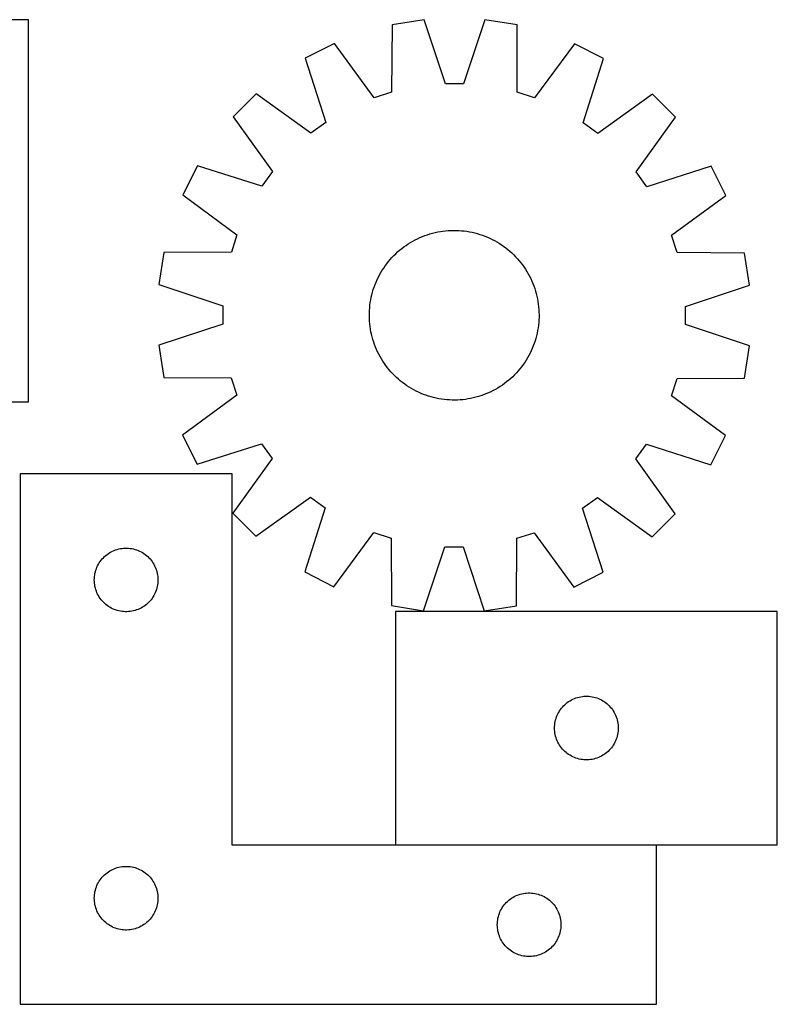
# Model space of a CAD drawing. Header units: millimetres. Extents: x 7 to 1493, y 7 to 471.
# Tile 5 of 5: x 1136 to 1493, y 7 to 471. Entities that reach past the tile are written whole.
import ezdxf

# ---------------------------------------------------------------- set-up
doc = ezdxf.new("R2010")
doc.units = ezdxf.units.MM
doc.layers.add('COMMON', color=5, linetype='CONTINUOUS', true_color=0x0000ff)
doc.layers.add('CUT', color=7, linetype='CONTINUOUS', true_color=0x000000)

msp = doc.modelspace()

# ---------------------------------------------------------------- linework, layer by layer
at = {"layer": 'COMMON'}
msp.add_line((1313.222907, 81.735266), (1436.201018, 81.735266), dxfattribs=at)
at = {"layer": 'CUT'}
for p, q in [((1140.172697, 470.581598), (1030.172697, 470.581598)), ((1140.172697, 290.581598), (1140.172697, 470.581598)), ((1326.759, 470.663633), (1311.559748, 468.273382)), ((1336.708193, 440.49762), (1326.759, 470.663633)), ((1355.29783, 470.632351), (1345.282531, 440.488222)), ((1370.491805, 468.208787), (1355.29783, 470.632351)), ((1311.559748, 468.273382), (1311.349681, 436.509714)), ((1370.63224, 436.444735), (1370.491805, 468.208787)), ((1284.408041, 459.484149), (1270.691321, 452.514059)), ((1303.192096, 433.869036), (1284.408041, 459.484149)), ((1397.62418, 459.360054), (1378.784016, 433.78618)), ((1411.325586, 452.359911), (1397.62418, 459.360054)), ((1270.691321, 452.514059), (1280.307049, 422.240101)), ((1401.643515, 422.107105), (1411.325586, 452.359911)), ((1311.349681, 436.509714), (1303.192096, 433.869036)), ((1345.282531, 440.488222), (1336.708193, 440.49762)), ((1378.784016, 433.78618), (1370.63224, 436.444735)), ((1247.584536, 435.764662), (1236.693037, 424.897013)), ((1273.364739, 417.207835), (1247.584536, 435.764662)), ((1434.395598, 435.5599), (1408.574777, 417.059632)), ((1445.263247, 424.668401), (1434.395598, 435.5599)), ((1236.693037, 424.897013), (1255.193305, 399.076192)), ((1426.70642, 398.888197), (1445.263247, 424.668401)), ((1280.307049, 422.240101), (1273.364739, 417.207835)), ((1408.574777, 417.059632), (1401.643515, 422.107105)), ((1219.893026, 401.827001), (1212.892883, 388.125594)), ((1250.145832, 392.14493), (1219.893026, 401.827001)), ((1255.193305, 399.076192), (1250.145832, 392.14493)), ((1462.012644, 401.561615), (1431.738686, 391.945888)), ((1468.982734, 387.844896), (1462.012644, 401.561615)), ((1431.738686, 391.945888), (1426.70642, 398.888197)), ((1212.892883, 388.125594), (1238.466757, 369.285431)), ((1443.367621, 369.060841), (1468.982734, 387.844896)), ((1336.842401, 371.173306), (1338.094417, 371.28036)), ((1338.094417, 371.28036), (1339.349179, 371.348035)), ((1339.349179, 371.348035), (1340.605447, 371.376263)), ((1340.605447, 371.376263), (1341.861983, 371.365016)), ((1341.861983, 371.365016), (1343.117544, 371.314307)), ((1343.117544, 371.314307), (1344.370894, 371.224184)), ((1344.370894, 371.224184), (1345.620794, 371.094737)), ((1238.466757, 369.285431), (1235.808202, 361.133655)), ((1321.369177, 366.298418), (1322.475705, 366.893903)), ((1322.475705, 366.893903), (1323.600391, 367.454338)), ((1323.600391, 367.454338), (1324.742127, 367.979168)), ((1324.742127, 367.979168), (1325.899784, 368.467877)), ((1325.899784, 368.467877), (1327.072221, 368.919982)), ((1327.072221, 368.919982), (1328.25828, 369.335036)), ((1328.25828, 369.335036), (1329.456791, 369.712631)), ((1329.456791, 369.712631), (1330.666572, 370.052393)), ((1330.666572, 370.052393), (1331.886427, 370.353988)), ((1331.886427, 370.353988), (1333.115154, 370.617117)), ((1333.115154, 370.617117), (1334.35154, 370.841521)), ((1334.35154, 370.841521), (1335.594364, 371.026979)), ((1335.594364, 371.026979), (1336.842401, 371.173306)), ((1345.620794, 371.094737), (1346.866011, 370.926094)), ((1346.866011, 370.926094), (1348.105317, 370.71842)), ((1348.105317, 370.71842), (1349.337488, 370.471922)), ((1349.337488, 370.471922), (1350.561308, 370.186842)), ((1350.561308, 370.186842), (1351.77557, 369.863461)), ((1351.77557, 369.863461), (1352.979075, 369.502099)), ((1352.979075, 369.502099), (1354.170636, 369.103113)), ((1354.170636, 369.103113), (1355.349076, 368.666895)), ((1355.349076, 368.666895), (1356.513232, 368.193877)), ((1356.513232, 368.193877), (1357.661957, 367.684525)), ((1357.661957, 367.684525), (1358.794115, 367.139343)), ((1358.794115, 367.139343), (1359.90859, 366.558867)), ((1446.008299, 360.903256), (1443.367621, 369.060841)), ((1314.221125, 361.202172), (1315.171103, 362.024698)), ((1315.171103, 362.024698), (1316.146449, 362.816978)), ((1316.146449, 362.816978), (1317.1462, 363.57823)), ((1317.1462, 363.57823), (1318.169368, 364.307705)), ((1318.169368, 364.307705), (1319.214945, 365.004681)), ((1319.214945, 365.004681), (1320.281899, 365.66847)), ((1320.281899, 365.66847), (1321.369177, 366.298418)), ((1359.90859, 366.558867), (1361.004282, 365.943672)), ((1361.004282, 365.943672), (1362.08011, 365.294363)), ((1362.08011, 365.294363), (1363.135012, 364.611582)), ((1363.135012, 364.611582), (1364.167946, 363.896003)), ((1364.167946, 363.896003), (1365.177894, 363.148332)), ((1365.177894, 363.148332), (1366.163858, 362.369306)), ((1366.163858, 362.369306), (1367.124866, 361.559695)), ((1204.044149, 360.99322), (1201.620585, 345.799245)), ((1235.808202, 361.133655), (1204.044149, 360.99322)), ((1309.883631, 356.665273), (1310.693242, 357.626281)), ((1310.693242, 357.626281), (1311.532639, 358.561385)), ((1311.532639, 358.561385), (1312.400995, 359.469661)), ((1312.400995, 359.469661), (1313.297452, 360.350213)), ((1313.297452, 360.350213), (1314.221125, 361.202172)), ((1367.124866, 361.559695), (1368.05997, 360.720298)), ((1368.05997, 360.720298), (1368.968246, 359.851942)), ((1368.968246, 359.851942), (1369.848798, 358.955485)), ((1369.848798, 358.955485), (1370.700757, 358.031812)), ((1370.700757, 358.031812), (1371.523283, 357.081833)), ((1477.771968, 360.693189), (1446.008299, 360.903256)), ((1480.162218, 345.493937), (1477.771968, 360.693189)), ((1306.958574, 352.581525), (1307.641355, 353.636427)), ((1307.641355, 353.636427), (1308.356934, 354.669361)), ((1308.356934, 354.669361), (1309.104605, 355.679309)), ((1309.104605, 355.679309), (1309.883631, 356.665273)), ((1371.523283, 357.081833), (1372.315563, 356.106488)), ((1372.315563, 356.106488), (1373.076816, 355.106737)), ((1373.076816, 355.106737), (1373.80629, 354.083569)), ((1373.80629, 354.083569), (1374.503266, 353.037992)), ((1374.503266, 353.037992), (1375.167055, 351.971038)), ((1304.05906, 347.014647), (1304.568411, 348.163372)), ((1304.568411, 348.163372), (1305.113594, 349.29553)), ((1305.113594, 349.29553), (1305.69407, 350.410005)), ((1305.69407, 350.410005), (1306.309265, 351.505697)), ((1306.309265, 351.505697), (1306.958574, 352.581525)), ((1375.167055, 351.971038), (1375.797003, 350.88376)), ((1375.797003, 350.88376), (1376.392488, 349.777232)), ((1376.392488, 349.777232), (1376.952923, 348.652546)), ((1376.952923, 348.652546), (1377.477753, 347.51081)), ((1201.620585, 345.799245), (1231.764715, 335.783946)), ((1302.389476, 342.276985), (1302.750838, 343.48049)), ((1302.750838, 343.48049), (1303.149824, 344.672051)), ((1303.149824, 344.672051), (1303.586042, 345.850491)), ((1303.586042, 345.850491), (1304.05906, 347.014647)), ((1377.477753, 347.51081), (1377.966462, 346.353153)), ((1377.966462, 346.353153), (1378.418567, 345.180716)), ((1378.418567, 345.180716), (1378.833621, 343.994657)), ((1378.833621, 343.994657), (1379.211216, 342.796146)), ((1449.996205, 335.544744), (1480.162218, 345.493937)), ((1301.534516, 338.606732), (1301.781015, 339.838903)), ((1301.781015, 339.838903), (1302.066095, 341.062723)), ((1302.066095, 341.062723), (1302.389476, 342.276985)), ((1379.211216, 342.796146), (1379.550979, 341.586365)), ((1379.550979, 341.586365), (1379.852573, 340.36651)), ((1379.852573, 340.36651), (1380.115702, 339.137783)), ((1380.115702, 339.137783), (1380.340106, 337.901397)), ((1231.764715, 335.783946), (1231.755317, 327.209608)), ((1300.93863, 333.618959), (1301.028753, 334.872309)), ((1301.028753, 334.872309), (1301.1582, 336.122209)), ((1301.1582, 336.122209), (1301.326843, 337.367426)), ((1301.326843, 337.367426), (1301.534516, 338.606732)), ((1380.340106, 337.901397), (1380.525564, 336.658573)), ((1380.525564, 336.658573), (1380.671891, 335.410536)), ((1380.671891, 335.410536), (1380.778945, 334.158519)), ((1380.778945, 334.158519), (1380.84662, 332.903758)), ((1449.986807, 326.970406), (1449.996205, 335.544744)), ((1300.876674, 331.106862), (1300.887921, 332.363397)), ((1300.904902, 329.850594), (1300.876674, 331.106862)), ((1300.887921, 332.363397), (1300.93863, 333.618959)), ((1300.972577, 328.595832), (1300.904902, 329.850594)), ((1380.863601, 330.390954), (1380.812892, 329.135393)), ((1380.84662, 332.903758), (1380.874848, 331.647489)), ((1380.874848, 331.647489), (1380.863601, 330.390954)), ((1231.755317, 327.209608), (1201.589304, 317.260414)), ((1301.07963, 327.343815), (1300.972577, 328.595832)), ((1301.225958, 326.095779), (1301.07963, 327.343815)), ((1301.411416, 324.852955), (1301.225958, 326.095779)), ((1301.63582, 323.616569), (1301.411416, 324.852955)), ((1380.424679, 325.386926), (1380.217006, 324.14762)), ((1380.593322, 326.632143), (1380.424679, 325.386926)), ((1380.722769, 327.882043), (1380.593322, 326.632143)), ((1380.812892, 329.135393), (1380.722769, 327.882043)), ((1480.130937, 316.955107), (1449.986807, 326.970406)), ((1301.898949, 322.387842), (1301.63582, 323.616569)), ((1302.200543, 321.167986), (1301.898949, 322.387842)), ((1302.540306, 319.958206), (1302.200543, 321.167986)), ((1379.362046, 320.477367), (1379.000684, 319.273862)), ((1379.685427, 321.691629), (1379.362046, 320.477367)), ((1379.970507, 322.915449), (1379.685427, 321.691629)), ((1380.217006, 324.14762), (1379.970507, 322.915449)), ((1201.589304, 317.260414), (1203.979554, 302.061163)), ((1302.9179, 318.759695), (1302.540306, 319.958206)), ((1303.332955, 317.573636), (1302.9179, 318.759695)), ((1303.78506, 316.401199), (1303.332955, 317.573636)), ((1304.273769, 315.243542), (1303.78506, 316.401199)), ((1377.692462, 315.739704), (1377.183111, 314.59098)), ((1378.16548, 316.903861), (1377.692462, 315.739704)), ((1378.601698, 318.082301), (1378.16548, 316.903861)), ((1379.000684, 319.273862), (1378.601698, 318.082301)), ((1477.707373, 301.761132), (1480.130937, 316.955107)), ((1304.798599, 314.101806), (1304.273769, 315.243542)), ((1305.359034, 312.977119), (1304.798599, 314.101806)), ((1305.954519, 311.870591), (1305.359034, 312.977119)), ((1306.584467, 310.783314), (1305.954519, 311.870591)), ((1375.442257, 311.248654), (1374.792948, 310.172827)), ((1376.057452, 312.344346), (1375.442257, 311.248654)), ((1376.637928, 313.458822), (1376.057452, 312.344346)), ((1377.183111, 314.59098), (1376.637928, 313.458822)), ((1307.248256, 309.71636), (1306.584467, 310.783314)), ((1307.945232, 308.670783), (1307.248256, 309.71636)), ((1308.674706, 307.647614), (1307.945232, 308.670783)), ((1309.435959, 306.647864), (1308.674706, 307.647614)), ((1310.228239, 305.672518), (1309.435959, 306.647864)), ((1372.646917, 307.075043), (1371.867891, 306.089079)), ((1373.394588, 308.084991), (1372.646917, 307.075043)), ((1374.110167, 309.117925), (1373.394588, 308.084991)), ((1374.792948, 310.172827), (1374.110167, 309.117925)), ((1203.979554, 302.061163), (1235.743223, 301.851096)), ((1235.743223, 301.851096), (1238.383901, 293.693511)), ((1311.050765, 304.72254), (1310.228239, 305.672518)), ((1311.902724, 303.798867), (1311.050765, 304.72254)), ((1312.783276, 302.90241), (1311.902724, 303.798867)), ((1313.691552, 302.034054), (1312.783276, 302.90241)), ((1314.626656, 301.194657), (1313.691552, 302.034054)), ((1368.45407, 302.404139), (1367.530397, 301.55218)), ((1369.350527, 303.284691), (1368.45407, 302.404139)), ((1370.218883, 304.192967), (1369.350527, 303.284691)), ((1371.05828, 305.12807), (1370.218883, 304.192967)), ((1371.867891, 306.089079), (1371.05828, 305.12807)), ((1443.284765, 293.468921), (1445.94332, 301.620697)), ((1445.94332, 301.620697), (1477.707373, 301.761132)), ((1315.587664, 300.385046), (1314.626656, 301.194657)), ((1316.573628, 299.60602), (1315.587664, 300.385046)), ((1317.583576, 298.858349), (1316.573628, 299.60602)), ((1318.61651, 298.14277), (1317.583576, 298.858349)), ((1319.671412, 297.459989), (1318.61651, 298.14277)), ((1320.747239, 296.81068), (1319.671412, 297.459989)), ((1361.469623, 297.085882), (1360.382345, 296.455934)), ((1362.536577, 297.749671), (1361.469623, 297.085882)), ((1363.582154, 298.446647), (1362.536577, 297.749671)), ((1364.605322, 299.176121), (1363.582154, 298.446647)), ((1365.605073, 299.937374), (1364.605322, 299.176121)), ((1366.580418, 300.729654), (1365.605073, 299.937374)), ((1367.530397, 301.55218), (1366.580418, 300.729654)), ((1238.383901, 293.693511), (1212.768788, 274.909456)), ((1321.842932, 296.195485), (1320.747239, 296.81068)), ((1322.957407, 295.615009), (1321.842932, 296.195485)), ((1324.089565, 295.069826), (1322.957407, 295.615009)), ((1325.23829, 294.560475), (1324.089565, 295.069826)), ((1326.402446, 294.087457), (1325.23829, 294.560475)), ((1327.580886, 293.651239), (1326.402446, 294.087457)), ((1328.772447, 293.252252), (1327.580886, 293.651239)), ((1329.975952, 292.890891), (1328.772447, 293.252252)), ((1331.190214, 292.56751), (1329.975952, 292.890891)), ((1332.414034, 292.28243), (1331.190214, 292.56751)), ((1349.865095, 292.400364), (1348.636368, 292.137235)), ((1351.08495, 292.701958), (1349.865095, 292.400364)), ((1352.294731, 293.041721), (1351.08495, 292.701958)), ((1353.493242, 293.419315), (1352.294731, 293.041721)), ((1354.679301, 293.83437), (1353.493242, 293.419315)), ((1355.851738, 294.286475), (1354.679301, 293.83437)), ((1357.009395, 294.775184), (1355.851738, 294.286475)), ((1358.151131, 295.300014), (1357.009395, 294.775184)), ((1359.275817, 295.860449), (1358.151131, 295.300014)), ((1360.382345, 296.455934), (1359.275817, 295.860449)), ((1468.858639, 274.628757), (1443.284765, 293.468921)), ((1030.172697, 290.581598), (1140.172697, 290.581598)), ((1333.646205, 292.035931), (1332.414034, 292.28243)), ((1334.885511, 291.828258), (1333.646205, 292.035931)), ((1336.130728, 291.659615), (1334.885511, 291.828258)), ((1337.380628, 291.530168), (1336.130728, 291.659615)), ((1338.633978, 291.440045), (1337.380628, 291.530168)), ((1339.889539, 291.389336), (1338.633978, 291.440045)), ((1341.146074, 291.378089), (1339.889539, 291.389336)), ((1342.402343, 291.406317), (1341.146074, 291.378089)), ((1343.657104, 291.473991), (1342.402343, 291.406317)), ((1344.909121, 291.581045), (1343.657104, 291.473991)), ((1346.157158, 291.727373), (1344.909121, 291.581045)), ((1347.399982, 291.912831), (1346.157158, 291.727373)), ((1348.636368, 292.137235), (1347.399982, 291.912831)), ((1212.768788, 274.909456), (1219.738878, 261.192736)), ((1461.858496, 260.927351), (1468.858639, 274.628757)), ((1219.738878, 261.192736), (1250.012836, 270.808464)), ((1250.012836, 270.808464), (1255.045102, 263.866154)), ((1426.558217, 263.67816), (1431.60569, 270.609422)), ((1431.60569, 270.609422), (1461.858496, 260.927351)), ((1255.045102, 263.866154), (1236.488275, 238.085951)), ((1445.058485, 237.857338), (1426.558217, 263.67816)), ((1236.201018, 256.635266), (1136.201018, 256.635266)), ((1136.201018, 256.635266), (1136.201018, 6.635266)), ((1236.201018, 81.635266), (1236.201018, 256.635266)), ((1247.355924, 227.194452), (1273.176745, 245.69472)), ((1273.176745, 245.69472), (1280.108007, 240.647247)), ((1401.444473, 240.514251), (1408.386782, 245.546517)), ((1408.386782, 245.546517), (1434.166986, 226.989689)), ((1236.488275, 238.085951), (1247.355924, 227.194452)), ((1280.108007, 240.647247), (1270.425936, 210.394441)), ((1411.060201, 210.240293), (1401.444473, 240.514251)), ((1434.166986, 226.989689), (1445.058485, 237.857338)), ((1284.127342, 203.394298), (1302.967506, 228.968171)), ((1302.967506, 228.968171), (1311.119282, 226.309617)), ((1370.401841, 226.244638), (1378.559426, 228.885316)), ((1378.559426, 228.885316), (1397.343481, 203.270203)), ((1311.119282, 226.309617), (1311.259717, 194.545564)), ((1370.191774, 194.480969), (1370.401841, 226.244638)), ((1176.011918, 217.643547), (1176.592121, 218.153473)), ((1176.592121, 218.153473), (1177.197804, 218.632855)), ((1177.197804, 218.632855), (1177.827363, 219.080421)), ((1177.827363, 219.080421), (1178.479126, 219.494985)), ((1178.479126, 219.494985), (1179.151367, 219.875448)), ((1179.151367, 219.875448), (1179.842303, 220.2208)), ((1179.842303, 220.2208), (1180.5501, 220.530126)), ((1180.5501, 220.530126), (1181.272883, 220.802604)), ((1181.272883, 220.802604), (1182.008734, 221.037514)), ((1182.008734, 221.037514), (1182.755702, 221.234232)), ((1182.755702, 221.234232), (1183.511807, 221.392235)), ((1183.511807, 221.392235), (1184.275043, 221.511106)), ((1184.275043, 221.511106), (1185.043386, 221.590529)), ((1185.043386, 221.590529), (1185.8148, 221.630293)), ((1185.8148, 221.630293), (1186.587237, 221.630293)), ((1186.587237, 221.630293), (1187.35865, 221.590529)), ((1187.35865, 221.590529), (1188.126994, 221.511106)), ((1188.126994, 221.511106), (1188.89023, 221.392235)), ((1188.89023, 221.392235), (1189.646335, 221.234232)), ((1189.646335, 221.234232), (1190.393303, 221.037514)), ((1190.393303, 221.037514), (1191.129154, 220.802604)), ((1191.129154, 220.802604), (1191.851937, 220.530126)), ((1191.851937, 220.530126), (1192.559734, 220.2208)), ((1192.559734, 220.2208), (1193.25067, 219.875448)), ((1193.25067, 219.875448), (1193.92291, 219.494985)), ((1193.92291, 219.494985), (1194.574674, 219.080421)), ((1194.574674, 219.080421), (1195.204233, 218.632855)), ((1195.204233, 218.632855), (1195.809916, 218.153473)), ((1195.809916, 218.153473), (1196.390118, 217.643547)), ((1326.453692, 192.122), (1336.468991, 222.26613)), ((1336.468991, 222.26613), (1345.043329, 222.256732)), ((1345.043329, 222.256732), (1354.992522, 192.090719)), ((1172.783712, 213.341673), (1173.14674, 214.023487)), ((1173.14674, 214.023487), (1173.544385, 214.685709)), ((1173.544385, 214.685709), (1173.975593, 215.326583)), ((1173.975593, 215.326583), (1174.439221, 215.944408)), ((1174.439221, 215.944408), (1174.934039, 216.537548)), ((1174.934039, 216.537548), (1175.458736, 217.104428)), ((1175.458736, 217.104428), (1176.011918, 217.643547)), ((1196.390118, 217.643547), (1196.943301, 217.104428)), ((1196.943301, 217.104428), (1197.467997, 216.537548)), ((1197.467997, 216.537548), (1197.962815, 215.944408)), ((1197.962815, 215.944408), (1198.426443, 215.326583)), ((1198.426443, 215.326583), (1198.857652, 214.685709)), ((1198.857652, 214.685709), (1199.255297, 214.023487)), ((1199.255297, 214.023487), (1199.618325, 213.341673)), ((1171.28052, 208.177581), (1171.3797, 208.943625)), ((1171.3797, 208.943625), (1171.518183, 209.703547)), ((1171.518183, 209.703547), (1171.695603, 210.455333)), ((1171.695603, 210.455333), (1171.911488, 211.196989)), ((1171.911488, 211.196989), (1172.165266, 211.926547)), ((1172.165266, 211.926547), (1172.456265, 212.642075)), ((1172.456265, 212.642075), (1172.783712, 213.341673)), ((1199.618325, 213.341673), (1199.945772, 212.642075)), ((1199.945772, 212.642075), (1200.236771, 211.926547)), ((1200.236771, 211.926547), (1200.490549, 211.196989)), ((1200.490549, 211.196989), (1200.706434, 210.455333)), ((1200.706434, 210.455333), (1200.883854, 209.703547)), ((1200.883854, 209.703547), (1201.022337, 208.943625)), ((1201.022337, 208.943625), (1201.121517, 208.177581)), ((1270.425936, 210.394441), (1284.127342, 203.394298)), ((1397.343481, 203.270203), (1411.060201, 210.240293)), ((1171.201018, 206.635266), (1171.220907, 207.407447)), ((1171.220907, 205.863085), (1171.201018, 206.635266)), ((1171.220907, 207.407447), (1171.28052, 208.177581)), ((1171.28052, 205.092951), (1171.220907, 205.863085)), ((1171.3797, 204.326907), (1171.28052, 205.092951)), ((1171.518183, 203.566985), (1171.3797, 204.326907)), ((1201.022337, 204.326907), (1200.883854, 203.566985)), ((1201.121517, 205.092951), (1201.022337, 204.326907)), ((1201.121517, 208.177581), (1201.18113, 207.407447)), ((1201.18113, 205.863085), (1201.121517, 205.092951)), ((1201.18113, 207.407447), (1201.201018, 206.635266)), ((1201.201018, 206.635266), (1201.18113, 205.863085)), ((1171.695603, 202.815199), (1171.518183, 203.566985)), ((1171.911488, 202.073544), (1171.695603, 202.815199)), ((1172.165266, 201.343985), (1171.911488, 202.073544)), ((1172.456265, 200.628457), (1172.165266, 201.343985)), ((1172.783712, 199.928859), (1172.456265, 200.628457)), ((1173.14674, 199.247045), (1172.783712, 199.928859)), ((1199.618325, 199.928859), (1199.255297, 199.247045)), ((1199.945772, 200.628457), (1199.618325, 199.928859)), ((1200.236771, 201.343985), (1199.945772, 200.628457)), ((1200.490549, 202.073544), (1200.236771, 201.343985)), ((1200.706434, 202.815199), (1200.490549, 202.073544)), ((1200.883854, 203.566985), (1200.706434, 202.815199)), ((1173.544385, 198.584823), (1173.14674, 199.247045)), ((1173.975593, 197.94395), (1173.544385, 198.584823)), ((1174.439221, 197.326124), (1173.975593, 197.94395)), ((1174.934039, 196.732984), (1174.439221, 197.326124)), ((1175.458736, 196.166104), (1174.934039, 196.732984)), ((1176.011918, 195.626986), (1175.458736, 196.166104)), ((1176.592121, 195.117059), (1176.011918, 195.626986)), ((1177.197804, 194.637677), (1176.592121, 195.117059)), ((1195.809916, 195.117059), (1195.204233, 194.637677)), ((1196.390118, 195.626986), (1195.809916, 195.117059)), ((1196.943301, 196.166104), (1196.390118, 195.626986)), ((1197.467997, 196.732984), (1196.943301, 196.166104)), ((1197.962815, 197.326124), (1197.467997, 196.732984)), ((1198.426443, 197.94395), (1197.962815, 197.326124)), ((1198.857652, 198.584823), (1198.426443, 197.94395)), ((1199.255297, 199.247045), (1198.857652, 198.584823)), ((1177.827363, 194.190111), (1177.197804, 194.637677)), ((1178.479126, 193.775547), (1177.827363, 194.190111)), ((1179.151367, 193.395084), (1178.479126, 193.775547)), ((1179.842303, 193.049732), (1179.151367, 193.395084)), ((1180.5501, 192.740407), (1179.842303, 193.049732)), ((1181.272883, 192.467928), (1180.5501, 192.740407)), ((1182.008734, 192.233018), (1181.272883, 192.467928)), ((1182.755702, 192.0363), (1182.008734, 192.233018)), ((1183.511807, 191.878297), (1182.755702, 192.0363)), ((1184.275043, 191.759426), (1183.511807, 191.878297)), ((1185.043386, 191.680003), (1184.275043, 191.759426)), ((1185.8148, 191.640239), (1185.043386, 191.680003)), ((1186.587237, 191.640239), (1185.8148, 191.640239)), ((1187.35865, 191.680003), (1186.587237, 191.640239)), ((1188.126994, 191.759426), (1187.35865, 191.680003)), ((1188.89023, 191.878297), (1188.126994, 191.759426)), ((1189.646335, 192.0363), (1188.89023, 191.878297)), ((1190.393303, 192.233018), (1189.646335, 192.0363)), ((1191.129154, 192.467928), (1190.393303, 192.233018)), ((1191.851937, 192.740407), (1191.129154, 192.467928)), ((1192.559734, 193.049732), (1191.851937, 192.740407)), ((1193.25067, 193.395084), (1192.559734, 193.049732)), ((1193.92291, 193.775547), (1193.25067, 193.395084)), ((1194.574674, 194.190111), (1193.92291, 193.775547)), ((1195.204233, 194.637677), (1194.574674, 194.190111)), ((1311.259717, 194.545564), (1326.453692, 192.122)), ((1493.222907, 191.835267), (1313.222907, 191.835267)), ((1313.222907, 191.835267), (1313.222907, 81.835267)), ((1354.992522, 192.090719), (1370.191774, 194.480969)), ((1493.222907, 81.835267), (1493.222907, 191.835267)), ((1393.614009, 148.353474), (1394.219692, 148.832856)), ((1394.219692, 148.832856), (1394.849251, 149.280422)), ((1394.849251, 149.280422), (1395.501015, 149.694986)), ((1395.501015, 149.694986), (1396.173256, 150.075449)), ((1396.173256, 150.075449), (1396.864191, 150.420801)), ((1396.864191, 150.420801), (1397.571988, 150.730127)), ((1397.571988, 150.730127), (1398.294771, 151.002605)), ((1398.294771, 151.002605), (1399.030622, 151.237515)), ((1399.030622, 151.237515), (1399.777591, 151.434233)), ((1399.777591, 151.434233), (1400.533695, 151.592236)), ((1400.533695, 151.592236), (1401.296931, 151.711107)), ((1401.296931, 151.711107), (1402.065275, 151.79053)), ((1402.065275, 151.79053), (1402.836688, 151.830294)), ((1402.836688, 151.830294), (1403.609125, 151.830294)), ((1403.609125, 151.830294), (1404.380539, 151.79053)), ((1404.380539, 151.79053), (1405.148882, 151.711107)), ((1405.148882, 151.711107), (1405.912118, 151.592236)), ((1405.912118, 151.592236), (1406.668223, 151.434233)), ((1406.668223, 151.434233), (1407.415191, 151.237515)), ((1407.415191, 151.237515), (1408.151042, 151.002605)), ((1408.151042, 151.002605), (1408.873825, 150.730127)), ((1408.873825, 150.730127), (1409.581623, 150.420801)), ((1409.581623, 150.420801), (1410.272558, 150.075449)), ((1410.272558, 150.075449), (1410.944799, 149.694986)), ((1410.944799, 149.694986), (1411.596563, 149.280422)), ((1411.596563, 149.280422), (1412.226121, 148.832856)), ((1412.226121, 148.832856), (1412.831804, 148.353474)), ((1389.8056, 143.541674), (1390.168628, 144.223488)), ((1390.168628, 144.223488), (1390.566273, 144.88571)), ((1390.566273, 144.88571), (1390.997482, 145.526584)), ((1390.997482, 145.526584), (1391.46111, 146.144409)), ((1391.46111, 146.144409), (1391.955928, 146.737549)), ((1391.955928, 146.737549), (1392.480624, 147.304429)), ((1392.480624, 147.304429), (1393.033807, 147.843548)), ((1393.033807, 147.843548), (1393.614009, 148.353474)), ((1412.831804, 148.353474), (1413.412007, 147.843548)), ((1413.412007, 147.843548), (1413.96519, 147.304429)), ((1413.96519, 147.304429), (1414.489886, 146.737549)), ((1414.489886, 146.737549), (1414.984704, 146.144409)), ((1414.984704, 146.144409), (1415.448332, 145.526584)), ((1415.448332, 145.526584), (1415.87954, 144.88571)), ((1415.87954, 144.88571), (1416.277185, 144.223488)), ((1416.277185, 144.223488), (1416.640213, 143.541674)), ((1388.401588, 139.143626), (1388.540071, 139.903548)), ((1388.540071, 139.903548), (1388.717491, 140.655334)), ((1388.717491, 140.655334), (1388.933376, 141.39699)), ((1388.933376, 141.39699), (1389.187154, 142.126548)), ((1389.187154, 142.126548), (1389.478153, 142.842076)), ((1389.478153, 142.842076), (1389.8056, 143.541674)), ((1416.640213, 143.541674), (1416.96766, 142.842076)), ((1416.96766, 142.842076), (1417.258659, 142.126548)), ((1417.258659, 142.126548), (1417.512437, 141.39699)), ((1417.512437, 141.39699), (1417.728323, 140.655334)), ((1417.728323, 140.655334), (1417.905742, 139.903548)), ((1417.905742, 139.903548), (1418.044225, 139.143626)), ((1388.222907, 136.835267), (1388.242795, 137.607448)), ((1388.242795, 136.063086), (1388.222907, 136.835267)), ((1388.242795, 137.607448), (1388.302409, 138.377582)), ((1388.302409, 135.292952), (1388.242795, 136.063086)), ((1388.302409, 138.377582), (1388.401588, 139.143626)), ((1388.401588, 134.526908), (1388.302409, 135.292952)), ((1418.044225, 139.143626), (1418.143405, 138.377582)), ((1418.143405, 135.292952), (1418.044225, 134.526908)), ((1418.143405, 138.377582), (1418.203018, 137.607448)), ((1418.203018, 136.063086), (1418.143405, 135.292952)), ((1418.203018, 137.607448), (1418.222907, 136.835267)), ((1418.222907, 136.835267), (1418.203018, 136.063086)), ((1388.540071, 133.766986), (1388.401588, 134.526908)), ((1388.717491, 133.0152), (1388.540071, 133.766986)), ((1388.933376, 132.273545), (1388.717491, 133.0152)), ((1389.187154, 131.543986), (1388.933376, 132.273545)), ((1389.478153, 130.828458), (1389.187154, 131.543986)), ((1389.8056, 130.12886), (1389.478153, 130.828458)), ((1390.168628, 129.447046), (1389.8056, 130.12886)), ((1416.640213, 130.12886), (1416.277185, 129.447046)), ((1416.96766, 130.828458), (1416.640213, 130.12886)), ((1417.258659, 131.543986), (1416.96766, 130.828458)), ((1417.512437, 132.273545), (1417.258659, 131.543986)), ((1417.728323, 133.0152), (1417.512437, 132.273545)), ((1417.905742, 133.766986), (1417.728323, 133.0152)), ((1418.044225, 134.526908), (1417.905742, 133.766986)), ((1390.566273, 128.784824), (1390.168628, 129.447046)), ((1390.997482, 128.143951), (1390.566273, 128.784824)), ((1391.46111, 127.526125), (1390.997482, 128.143951)), ((1391.955928, 126.932985), (1391.46111, 127.526125)), ((1392.480624, 126.366105), (1391.955928, 126.932985)), ((1393.033807, 125.826987), (1392.480624, 126.366105)), ((1393.614009, 125.31706), (1393.033807, 125.826987)), ((1394.219692, 124.837678), (1393.614009, 125.31706)), ((1412.831804, 125.31706), (1412.226121, 124.837678)), ((1413.412007, 125.826987), (1412.831804, 125.31706)), ((1413.96519, 126.366105), (1413.412007, 125.826987)), ((1414.489886, 126.932985), (1413.96519, 126.366105)), ((1414.984704, 127.526125), (1414.489886, 126.932985)), ((1415.448332, 128.143951), (1414.984704, 127.526125)), ((1415.87954, 128.784824), (1415.448332, 128.143951)), ((1416.277185, 129.447046), (1415.87954, 128.784824)), ((1394.849251, 124.390112), (1394.219692, 124.837678)), ((1395.501015, 123.975548), (1394.849251, 124.390112)), ((1396.173256, 123.595085), (1395.501015, 123.975548)), ((1396.864191, 123.249733), (1396.173256, 123.595085)), ((1397.571988, 122.940408), (1396.864191, 123.249733)), ((1398.294771, 122.667929), (1397.571988, 122.940408)), ((1399.030622, 122.433019), (1398.294771, 122.667929)), ((1399.777591, 122.236301), (1399.030622, 122.433019)), ((1400.533695, 122.078298), (1399.777591, 122.236301)), ((1401.296931, 121.959427), (1400.533695, 122.078298)), ((1402.065275, 121.880004), (1401.296931, 121.959427)), ((1402.836688, 121.84024), (1402.065275, 121.880004)), ((1403.609125, 121.84024), (1402.836688, 121.84024)), ((1404.380539, 121.880004), (1403.609125, 121.84024)), ((1405.148882, 121.959427), (1404.380539, 121.880004)), ((1405.912118, 122.078298), (1405.148882, 121.959427)), ((1406.668223, 122.236301), (1405.912118, 122.078298)), ((1407.415191, 122.433019), (1406.668223, 122.236301)), ((1408.151042, 122.667929), (1407.415191, 122.433019)), ((1408.873825, 122.940408), (1408.151042, 122.667929)), ((1409.581623, 123.249733), (1408.873825, 122.940408)), ((1410.272558, 123.595085), (1409.581623, 123.249733)), ((1410.944799, 123.975548), (1410.272558, 123.595085)), ((1411.596563, 124.390112), (1410.944799, 123.975548)), ((1412.226121, 124.837678), (1411.596563, 124.390112)), ((1436.201018, 81.635266), (1236.201018, 81.635266)), ((1313.222907, 81.835267), (1493.222907, 81.835267)), ((1436.201018, 6.635266), (1436.201018, 81.635266)), ((1178.479126, 69.494985), (1179.151367, 69.875448)), ((1179.151367, 69.875448), (1179.842303, 70.2208)), ((1179.842303, 70.2208), (1180.5501, 70.530126)), ((1180.5501, 70.530126), (1181.272883, 70.802604)), ((1181.272883, 70.802604), (1182.008734, 71.037514)), ((1182.008734, 71.037514), (1182.755702, 71.234232)), ((1182.755702, 71.234232), (1183.511807, 71.392235)), ((1183.511807, 71.392235), (1184.275043, 71.511106)), ((1184.275043, 71.511106), (1185.043386, 71.590529)), ((1185.043386, 71.590529), (1185.8148, 71.630293)), ((1185.8148, 71.630293), (1186.587237, 71.630293)), ((1186.587237, 71.630293), (1187.35865, 71.590529)), ((1187.35865, 71.590529), (1188.126994, 71.511106)), ((1188.126994, 71.511106), (1188.89023, 71.392235)), ((1188.89023, 71.392235), (1189.646335, 71.234232)), ((1189.646335, 71.234232), (1190.393303, 71.037514)), ((1190.393303, 71.037514), (1191.129154, 70.802604)), ((1191.129154, 70.802604), (1191.851937, 70.530126)), ((1191.851937, 70.530126), (1192.559734, 70.2208)), ((1192.559734, 70.2208), (1193.25067, 69.875448)), ((1193.25067, 69.875448), (1193.92291, 69.494985)), ((1173.544385, 64.685709), (1173.975593, 65.326583)), ((1173.975593, 65.326583), (1174.439221, 65.944408)), ((1174.439221, 65.944408), (1174.934039, 66.537548)), ((1174.934039, 66.537548), (1175.458736, 67.104428)), ((1175.458736, 67.104428), (1176.011918, 67.643547)), ((1176.011918, 67.643547), (1176.592121, 68.153473)), ((1176.592121, 68.153473), (1177.197804, 68.632855)), ((1177.197804, 68.632855), (1177.827363, 69.080421)), ((1177.827363, 69.080421), (1178.479126, 69.494985)), ((1193.92291, 69.494985), (1194.574674, 69.080421)), ((1194.574674, 69.080421), (1195.204233, 68.632855)), ((1195.204233, 68.632855), (1195.809916, 68.153473)), ((1195.809916, 68.153473), (1196.390118, 67.643547)), ((1196.390118, 67.643547), (1196.943301, 67.104428)), ((1196.943301, 67.104428), (1197.467997, 66.537548)), ((1197.467997, 66.537548), (1197.962815, 65.944408)), ((1197.962815, 65.944408), (1198.426443, 65.326583)), ((1198.426443, 65.326583), (1198.857652, 64.685709)), ((1171.518183, 59.703547), (1171.695603, 60.455333)), ((1171.695603, 60.455333), (1171.911488, 61.196989)), ((1171.911488, 61.196989), (1172.165266, 61.926547)), ((1172.165266, 61.926547), (1172.456265, 62.642075)), ((1172.456265, 62.642075), (1172.783712, 63.341673)), ((1172.783712, 63.341673), (1173.14674, 64.023487)), ((1173.14674, 64.023487), (1173.544385, 64.685709)), ((1198.857652, 64.685709), (1199.255297, 64.023487)), ((1199.255297, 64.023487), (1199.618325, 63.341673)), ((1199.618325, 63.341673), (1199.945772, 62.642075)), ((1199.945772, 62.642075), (1200.236771, 61.926547)), ((1200.236771, 61.926547), (1200.490549, 61.196989)), ((1200.490549, 61.196989), (1200.706434, 60.455333)), ((1200.706434, 60.455333), (1200.883854, 59.703547)), ((1171.201018, 56.635266), (1171.220907, 57.407447)), ((1171.220907, 55.863085), (1171.201018, 56.635266)), ((1171.220907, 57.407447), (1171.28052, 58.177581)), ((1171.28052, 55.092951), (1171.220907, 55.863085)), ((1171.28052, 58.177581), (1171.3797, 58.943625)), ((1171.3797, 58.943625), (1171.518183, 59.703547)), ((1200.883854, 59.703547), (1201.022337, 58.943625)), ((1201.022337, 58.943625), (1201.121517, 58.177581)), ((1201.121517, 58.177581), (1201.18113, 57.407447)), ((1201.18113, 55.863085), (1201.121517, 55.092951)), ((1201.18113, 57.407447), (1201.201018, 56.635266)), ((1201.201018, 56.635266), (1201.18113, 55.863085)), ((1366.592121, 55.653473), (1367.197804, 56.132855)), ((1367.197804, 56.132855), (1367.827363, 56.580421)), ((1367.827363, 56.580421), (1368.479126, 56.994985)), ((1368.479126, 56.994985), (1369.151367, 57.375448)), ((1369.151367, 57.375448), (1369.842303, 57.7208)), ((1369.842303, 57.7208), (1370.5501, 58.030126)), ((1370.5501, 58.030126), (1371.272883, 58.302604)), ((1371.272883, 58.302604), (1372.008734, 58.537514)), ((1372.008734, 58.537514), (1372.755702, 58.734232)), ((1372.755702, 58.734232), (1373.511807, 58.892235)), ((1373.511807, 58.892235), (1374.275043, 59.011106)), ((1374.275043, 59.011106), (1375.043386, 59.090529)), ((1375.043386, 59.090529), (1375.8148, 59.130293)), ((1375.8148, 59.130293), (1376.587237, 59.130293)), ((1376.587237, 59.130293), (1377.35865, 59.090529)), ((1377.35865, 59.090529), (1378.126994, 59.011106)), ((1378.126994, 59.011106), (1378.89023, 58.892235)), ((1378.89023, 58.892235), (1379.646335, 58.734232)), ((1379.646335, 58.734232), (1380.393303, 58.537514)), ((1380.393303, 58.537514), (1381.129154, 58.302604)), ((1381.129154, 58.302604), (1381.851937, 58.030126)), ((1381.851937, 58.030126), (1382.559734, 57.7208)), ((1382.559734, 57.7208), (1383.25067, 57.375448)), ((1383.25067, 57.375448), (1383.92291, 56.994985)), ((1383.92291, 56.994985), (1384.574674, 56.580421)), ((1384.574674, 56.580421), (1385.204233, 56.132855)), ((1385.204233, 56.132855), (1385.809916, 55.653473)), ((1171.3797, 54.326907), (1171.28052, 55.092951)), ((1171.518183, 53.566985), (1171.3797, 54.326907)), ((1171.695603, 52.815199), (1171.518183, 53.566985)), ((1171.911488, 52.073544), (1171.695603, 52.815199)), ((1172.165266, 51.343985), (1171.911488, 52.073544)), ((1172.456265, 50.628457), (1172.165266, 51.343985)), ((1200.236771, 51.343985), (1199.945772, 50.628457)), ((1200.490549, 52.073544), (1200.236771, 51.343985)), ((1200.706434, 52.815199), (1200.490549, 52.073544)), ((1200.883854, 53.566985), (1200.706434, 52.815199)), ((1201.022337, 54.326907), (1200.883854, 53.566985)), ((1201.121517, 55.092951), (1201.022337, 54.326907)), ((1362.783712, 50.841673), (1363.14674, 51.523487)), ((1363.14674, 51.523487), (1363.544385, 52.185709)), ((1363.544385, 52.185709), (1363.975593, 52.826583)), ((1363.975593, 52.826583), (1364.439221, 53.444408)), ((1364.439221, 53.444408), (1364.934039, 54.037548)), ((1364.934039, 54.037548), (1365.458736, 54.604428)), ((1365.458736, 54.604428), (1366.011918, 55.143547)), ((1366.011918, 55.143547), (1366.592121, 55.653473)), ((1385.809916, 55.653473), (1386.390118, 55.143547)), ((1386.390118, 55.143547), (1386.943301, 54.604428)), ((1386.943301, 54.604428), (1387.467997, 54.037548)), ((1387.467997, 54.037548), (1387.962815, 53.444408)), ((1387.962815, 53.444408), (1388.426443, 52.826583)), ((1388.426443, 52.826583), (1388.857652, 52.185709)), ((1388.857652, 52.185709), (1389.255297, 51.523487)), ((1389.255297, 51.523487), (1389.618325, 50.841673)), ((1172.783712, 49.928859), (1172.456265, 50.628457)), ((1173.14674, 49.247045), (1172.783712, 49.928859)), ((1173.544385, 48.584823), (1173.14674, 49.247045)), ((1173.975593, 47.94395), (1173.544385, 48.584823)), ((1174.439221, 47.326124), (1173.975593, 47.94395)), ((1174.934039, 46.732984), (1174.439221, 47.326124)), ((1175.458736, 46.166104), (1174.934039, 46.732984)), ((1197.467997, 46.732984), (1196.943301, 46.166104)), ((1197.962815, 47.326124), (1197.467997, 46.732984)), ((1198.426443, 47.94395), (1197.962815, 47.326124)), ((1198.857652, 48.584823), (1198.426443, 47.94395)), ((1199.255297, 49.247045), (1198.857652, 48.584823)), ((1199.618325, 49.928859), (1199.255297, 49.247045)), ((1199.945772, 50.628457), (1199.618325, 49.928859)), ((1361.28052, 45.677581), (1361.3797, 46.443625)), ((1361.3797, 46.443625), (1361.518183, 47.203547)), ((1361.518183, 47.203547), (1361.695603, 47.955333)), ((1361.695603, 47.955333), (1361.911488, 48.696989)), ((1361.911488, 48.696989), (1362.165266, 49.426547)), ((1362.165266, 49.426547), (1362.456265, 50.142075)), ((1362.456265, 50.142075), (1362.783712, 50.841673)), ((1389.618325, 50.841673), (1389.945772, 50.142075)), ((1389.945772, 50.142075), (1390.236771, 49.426547)), ((1390.236771, 49.426547), (1390.490549, 48.696989)), ((1390.490549, 48.696989), (1390.706434, 47.955333)), ((1390.706434, 47.955333), (1390.883854, 47.203547)), ((1390.883854, 47.203547), (1391.022337, 46.443625)), ((1391.022337, 46.443625), (1391.121517, 45.677581)), ((1176.011918, 45.626986), (1175.458736, 46.166104)), ((1176.592121, 45.117059), (1176.011918, 45.626986)), ((1177.197804, 44.637677), (1176.592121, 45.117059)), ((1177.827363, 44.190111), (1177.197804, 44.637677)), ((1178.479126, 43.775547), (1177.827363, 44.190111)), ((1179.151367, 43.395084), (1178.479126, 43.775547)), ((1179.842303, 43.049732), (1179.151367, 43.395084)), ((1180.5501, 42.740407), (1179.842303, 43.049732)), ((1181.272883, 42.467928), (1180.5501, 42.740407)), ((1182.008734, 42.233018), (1181.272883, 42.467928)), ((1182.755702, 42.0363), (1182.008734, 42.233018)), ((1183.511807, 41.878297), (1182.755702, 42.0363)), ((1184.275043, 41.759426), (1183.511807, 41.878297)), ((1188.89023, 41.878297), (1188.126994, 41.759426)), ((1189.646335, 42.0363), (1188.89023, 41.878297)), ((1190.393303, 42.233018), (1189.646335, 42.0363)), ((1191.129154, 42.467928), (1190.393303, 42.233018)), ((1191.851937, 42.740407), (1191.129154, 42.467928)), ((1192.559734, 43.049732), (1191.851937, 42.740407)), ((1193.25067, 43.395084), (1192.559734, 43.049732)), ((1193.92291, 43.775547), (1193.25067, 43.395084)), ((1194.574674, 44.190111), (1193.92291, 43.775547)), ((1195.204233, 44.637677), (1194.574674, 44.190111)), ((1195.809916, 45.117059), (1195.204233, 44.637677)), ((1196.390118, 45.626986), (1195.809916, 45.117059)), ((1196.943301, 46.166104), (1196.390118, 45.626986)), ((1361.201018, 44.135266), (1361.220907, 44.907447)), ((1361.220907, 43.363085), (1361.201018, 44.135266)), ((1361.220907, 44.907447), (1361.28052, 45.677581)), ((1361.28052, 42.592951), (1361.220907, 43.363085)), ((1361.3797, 41.826907), (1361.28052, 42.592951)), ((1361.518183, 41.066985), (1361.3797, 41.826907)), ((1391.022337, 41.826907), (1390.883854, 41.066985)), ((1391.121517, 42.592951), (1391.022337, 41.826907)), ((1391.121517, 45.677581), (1391.18113, 44.907447)), ((1391.18113, 43.363085), (1391.121517, 42.592951)), ((1391.18113, 44.907447), (1391.201018, 44.135266)), ((1391.201018, 44.135266), (1391.18113, 43.363085)), ((1185.043386, 41.680003), (1184.275043, 41.759426)), ((1185.8148, 41.640239), (1185.043386, 41.680003)), ((1186.587237, 41.640239), (1185.8148, 41.640239)), ((1187.35865, 41.680003), (1186.587237, 41.640239)), ((1188.126994, 41.759426), (1187.35865, 41.680003)), ((1361.695603, 40.315199), (1361.518183, 41.066985)), ((1361.911488, 39.573544), (1361.695603, 40.315199)), ((1362.165266, 38.843985), (1361.911488, 39.573544)), ((1362.456265, 38.128457), (1362.165266, 38.843985)), ((1362.783712, 37.428859), (1362.456265, 38.128457)), ((1363.14674, 36.747045), (1362.783712, 37.428859)), ((1389.618325, 37.428859), (1389.255297, 36.747045)), ((1389.945772, 38.128457), (1389.618325, 37.428859)), ((1390.236771, 38.843985), (1389.945772, 38.128457)), ((1390.490549, 39.573544), (1390.236771, 38.843985)), ((1390.706434, 40.315199), (1390.490549, 39.573544)), ((1390.883854, 41.066985), (1390.706434, 40.315199)), ((1363.544385, 36.084823), (1363.14674, 36.747045)), ((1363.975593, 35.44395), (1363.544385, 36.084823)), ((1364.439221, 34.826124), (1363.975593, 35.44395)), ((1364.934039, 34.232984), (1364.439221, 34.826124)), ((1365.458736, 33.666104), (1364.934039, 34.232984)), ((1366.011918, 33.126986), (1365.458736, 33.666104)), ((1366.592121, 32.617059), (1366.011918, 33.126986)), ((1367.197804, 32.137677), (1366.592121, 32.617059)), ((1385.809916, 32.617059), (1385.204233, 32.137677)), ((1386.390118, 33.126986), (1385.809916, 32.617059)), ((1386.943301, 33.666104), (1386.390118, 33.126986)), ((1387.467997, 34.232984), (1386.943301, 33.666104)), ((1387.962815, 34.826124), (1387.467997, 34.232984)), ((1388.426443, 35.44395), (1387.962815, 34.826124)), ((1388.857652, 36.084823), (1388.426443, 35.44395)), ((1389.255297, 36.747045), (1388.857652, 36.084823)), ((1367.827363, 31.690111), (1367.197804, 32.137677)), ((1368.479126, 31.275547), (1367.827363, 31.690111)), ((1369.151367, 30.895084), (1368.479126, 31.275547)), ((1369.842303, 30.549732), (1369.151367, 30.895084)), ((1370.5501, 30.240407), (1369.842303, 30.549732)), ((1371.272883, 29.967928), (1370.5501, 30.240407)), ((1372.008734, 29.733018), (1371.272883, 29.967928)), ((1372.755702, 29.5363), (1372.008734, 29.733018)), ((1373.511807, 29.378297), (1372.755702, 29.5363)), ((1374.275043, 29.259426), (1373.511807, 29.378297)), ((1375.043386, 29.180003), (1374.275043, 29.259426)), ((1375.8148, 29.140239), (1375.043386, 29.180003)), ((1376.587237, 29.140239), (1375.8148, 29.140239)), ((1377.35865, 29.180003), (1376.587237, 29.140239)), ((1378.126994, 29.259426), (1377.35865, 29.180003)), ((1378.89023, 29.378297), (1378.126994, 29.259426)), ((1379.646335, 29.5363), (1378.89023, 29.378297)), ((1380.393303, 29.733018), (1379.646335, 29.5363)), ((1381.129154, 29.967928), (1380.393303, 29.733018)), ((1381.851937, 30.240407), (1381.129154, 29.967928)), ((1382.559734, 30.549732), (1381.851937, 30.240407)), ((1383.25067, 30.895084), (1382.559734, 30.549732)), ((1383.92291, 31.275547), (1383.25067, 30.895084)), ((1384.574674, 31.690111), (1383.92291, 31.275547)), ((1385.204233, 32.137677), (1384.574674, 31.690111)), ((1136.201018, 6.635266), (1436.201018, 6.635266))]:
    msp.add_line(p, q, dxfattribs=at)

doc.saveas('drawing.dxf')
